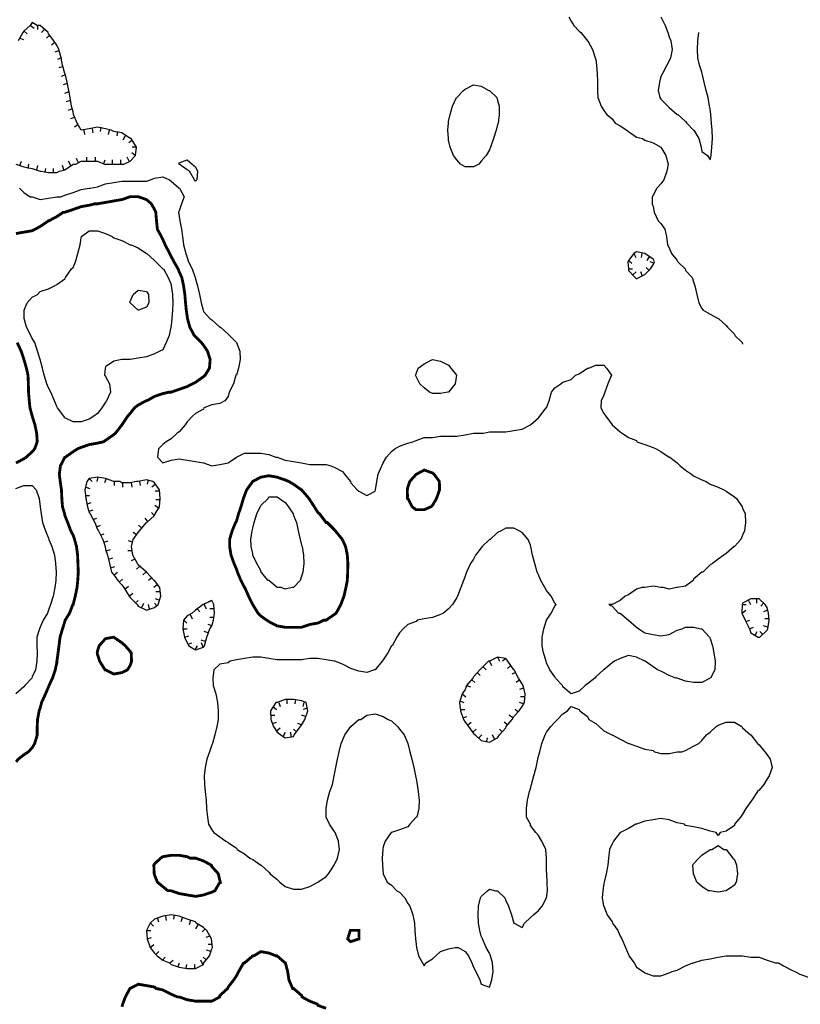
# Model space of a CAD drawing. Extents: x 628896 to 629881, y 4519193 to 4520125.
# Tile 9 of 13: x 629273 to 629549, y 4519455 to 4519803. Entities that reach past the tile are written whole.
import ezdxf

# ---------------------------------------------------------------- set-up
doc = ezdxf.new("R2010")
doc.units = 0

msp = doc.modelspace()

# ---------------------------------------------------------------- linework, layer by layer
at = {"layer": 'GSLAYER', "linetype": 'CONTINUOUS', "flags": 128}
for points in [[(629287.1875, 4519749.5), (629289.125, 4519750), (629292.0625, 4519752), (629293.0625, 4519752), (629294.875, 4519753), (629297.75, 4519753), (629300.625, 4519753), (629303.1875, 4519752), (629303.5, 4519752), (629306.375, 4519752), (629309.3125, 4519752), (629310, 4519752), (629312.1875, 4519753), (629314.125, 4519755), (629314.4375, 4519758), (629312.5625, 4519761), (629312.1875, 4519761), (629309.3125, 4519763), (629306.375, 4519763.5), (629305.4375, 4519764), (629303.5, 4519764.5), (629300.625, 4519765), (629297.75, 4519764.5), (629294.875, 4519764), (629293.4375, 4519766.5), (629292.1875, 4519769.5), (629292.0625, 4519770.5), (629291.4375, 4519772.5), (629291, 4519775.5), (629290.5, 4519778), (629289.9375, 4519781), (629289.25, 4519784), (629289.125, 4519784), (629288.3125, 4519787), (629287.875, 4519789.5), (629287, 4519792.5), (629286.3125, 4519794), (629285.25, 4519795.5), (629283.375, 4519798), (629283.25, 4519798.5), (629280.4375, 4519801), (629279.375, 4519801), (629277.625, 4519802), (629276.9375, 4519801), (629274.6875, 4519799), (629274.3125, 4519798.5), (629272.625, 4519795.5)], [(629467.0625, 4519804), (629467.9375, 4519802.5), (629468.8125, 4519801), (629470.75, 4519799), (629471.3125, 4519798.5), (629473.6875, 4519795.5), (629473.75, 4519795.5), (629475.4375, 4519792.5), (629476.4375, 4519789.5), (629476.625, 4519789), (629476.875, 4519787), (629477.125, 4519784), (629477.1875, 4519781), (629477.1875, 4519778), (629477.375, 4519775.5), (629478.5625, 4519772.5), (629479.4375, 4519771), (629480.5, 4519769.5), (629482.375, 4519768), (629483.5, 4519766.5), (629485.1875, 4519765.5), (629487.625, 4519764), (629488.125, 4519763.5), (629490.9375, 4519761.5), (629493.125, 4519761), (629493.875, 4519760.5), (629496.8125, 4519759.5), (629499.5625, 4519758), (629499.625, 4519758), (629501.375, 4519755), (629502.1875, 4519752), (629501.75, 4519749.5), (629500.625, 4519746.5), (629499.625, 4519745), (629498.1875, 4519743.5), (629496.8125, 4519741), (629496.5, 4519740.5), (629496.5, 4519738), (629496.8125, 4519737), (629497.1875, 4519735), (629498.6875, 4519732), (629499.625, 4519731), (629500.9375, 4519729), (629501.625, 4519726.5), (629501.875, 4519723.5), (629502.5, 4519722.5), (629503.375, 4519720.5), (629505.375, 4519718), (629505.5625, 4519717.5), (629508.125, 4519715), (629508.25, 4519714.5), (629510.6875, 4519712), (629511.125, 4519710.5), (629511.625, 4519709), (629512.25, 4519706), (629512.9375, 4519703), (629514.0625, 4519701), (629514.5625, 4519700.5), (629516.9375, 4519699), (629519.8125, 4519697.5), (629519.9375, 4519697.5), (629522.6875, 4519695), (629523.0625, 4519694.5), (629525.625, 4519692), (629525.6875, 4519691.5), (629528.25, 4519689), (629528.4375, 4519688.5)], [(629499.625, 4519804), (629501.125, 4519801), (629502.0625, 4519798.5), (629502.5, 4519797), (629503.0625, 4519795.5), (629503.5625, 4519792.5), (629502.9375, 4519789.5), (629502.5, 4519788.5), (629501.6875, 4519787), (629500.125, 4519784), (629499.625, 4519783), (629499.0625, 4519781), (629498.6875, 4519778), (629499.25, 4519775.5), (629499.625, 4519775), (629502, 4519772.5), (629502.5, 4519772), (629505.375, 4519769.5), (629505.5625, 4519769.5), (629508.25, 4519767), (629508.75, 4519766.5), (629511.125, 4519764), (629511.25, 4519764), (629513, 4519761), (629513.8125, 4519758), (629514.0625, 4519756.5), (629516, 4519755), (629516.9375, 4519753.5), (629517.3125, 4519755)], [(629274.8125, 4519799), (629275.875, 4519798)], [(629277.0625, 4519801), (629278.3125, 4519800)], [(629279.4375, 4519801), (629279.4375, 4519799.5)], [(629281.9375, 4519799.5), (629280.9375, 4519798.5)], [(629517.3125, 4519755), (629517.625, 4519758), (629517.8125, 4519761), (629517.6875, 4519764), (629517.5, 4519766.5), (629517.1875, 4519769.5), (629516.9375, 4519771.5), (629516.8125, 4519772.5), (629516.3125, 4519775.5), (629515.625, 4519778), (629514.875, 4519781), (629514.1875, 4519784), (629514.0625, 4519784.5), (629513.1875, 4519787), (629512.6875, 4519789.5), (629512.5, 4519792.5), (629512.6875, 4519795.5), (629512.9375, 4519798.5)], [(629273.25, 4519796.5), (629274.5625, 4519796)], [(629283.875, 4519797.5), (629282.625, 4519796.5)], [(629285.625, 4519795), (629284.375, 4519794)], [(629287.0625, 4519792), (629285.625, 4519791.5)], [(629287.9375, 4519789.5), (629286.5, 4519789)], [(629288.5625, 4519786.5), (629287, 4519786)], [(629289.3125, 4519783.5), (629287.875, 4519783)], [(629290, 4519780.5), (629288.5625, 4519780)], [(629290.5625, 4519777.5), (629289.0625, 4519777)], [(629428.8125, 4519752), (629427.5, 4519753.5), (629426.375, 4519755), (629425.1875, 4519758), (629424.625, 4519760.5), (629424.5625, 4519761), (629424.375, 4519764), (629424.5625, 4519766.5), (629424.625, 4519767), (629425.1875, 4519769.5), (629426.0625, 4519772.5), (629427.4375, 4519775.5), (629427.5, 4519775.5), (629429.9375, 4519778), (629430.4375, 4519778.5), (629433.375, 4519780), (629436.1875, 4519779.5), (629438.8125, 4519778), (629439.0625, 4519778), (629441.6875, 4519775.5), (629441.9375, 4519774.5), (629442.4375, 4519772.5), (629442.4375, 4519769.5), (629442.125, 4519766.5), (629441.9375, 4519766), (629441.4375, 4519764), (629440.5, 4519761), (629439.4375, 4519758), (629439.0625, 4519757), (629437.875, 4519755), (629436.1875, 4519753), (629435.3125, 4519752), (629433.375, 4519751), (629430.4375, 4519751), (629428.8125, 4519752)], [(629291.1875, 4519774.5), (629289.625, 4519774)], [(629291.75, 4519771.5), (629290.3125, 4519771)], [(629292.5625, 4519768.5), (629291.1875, 4519768)], [(629293.8125, 4519766), (629292.5625, 4519765)], [(629295.875, 4519764), (629296.0625, 4519762.5)], [(629298.8125, 4519764.5), (629299.0625, 4519763)], [(629301.8125, 4519765), (629301.625, 4519763.5)], [(629304.8125, 4519764), (629304.4375, 4519762.5)], [(629307.6875, 4519763.5), (629307.5, 4519762)], [(629310.4375, 4519762), (629309.5625, 4519760.5)], [(629312.875, 4519760.5), (629311.6875, 4519759.5)], [(629313.9375, 4519755), (629312.8125, 4519756)], [(629314.4375, 4519758), (629312.9375, 4519758)], [(629273.25, 4519751.5), (629273.8125, 4519753)], [(629291.25, 4519751.5), (629290.375, 4519753)], [(629294, 4519752.5), (629293.25, 4519754)], [(629296.9375, 4519753), (629296.9375, 4519754.5)], [(629299.9375, 4519753), (629299.9375, 4519754.5)], [(629302.8125, 4519752), (629303.375, 4519753.5)], [(629305.9375, 4519752), (629305.9375, 4519753.5)], [(629308.9375, 4519752), (629308.9375, 4519753.5)], [(629311.875, 4519753), (629311.1875, 4519754.5)], [(629334.875, 4519746.5), (629333.125, 4519749.5), (629332.375, 4519750), (629329.5, 4519752), (629329.4375, 4519752), (629329.5, 4519752.5), (629332.375, 4519753.5), (629334.125, 4519752), (629335.3125, 4519751), (629336, 4519749.5), (629335.75, 4519746.5), (629335.3125, 4519746), (629334.875, 4519746.5)], [(629271.875, 4519752), (629274.6875, 4519751), (629277.625, 4519750.5), (629280.4375, 4519749.5), (629280.8125, 4519749.5), (629283.375, 4519749), (629286.3125, 4519749), (629287.1875, 4519749.5)], [(629276.1875, 4519750.5), (629276.4375, 4519752)], [(629279.1875, 4519750), (629279.625, 4519751.5)], [(629282.125, 4519749), (629282.375, 4519750.5)], [(629285.125, 4519749), (629285.125, 4519750.5)], [(629288.75, 4519750), (629288.3125, 4519751.5)], [(629273.125, 4519743.5), (629274.6875, 4519742), (629276.9375, 4519740.5), (629277.625, 4519740.5), (629280.4375, 4519739.5), (629283.375, 4519740), (629286.3125, 4519740.5), (629287.6875, 4519740.5), (629289.125, 4519741), (629292.0625, 4519742), (629294.875, 4519743), (629297.75, 4519743.5), (629298.125, 4519743.5), (629300.625, 4519744), (629303.5, 4519745), (629306.375, 4519745.5), (629309.3125, 4519746), (629312.1875, 4519746), (629315.0625, 4519746), (629317.9375, 4519746), (629319.375, 4519746.5), (629320.8125, 4519747), (629323.6875, 4519747.5), (629326.125, 4519746.5), (629326.625, 4519746), (629329.5, 4519743.5), (629329.625, 4519743.5), (629331.3125, 4519740.5), (629330.3125, 4519738), (629329.5, 4519735.5), (629329.3125, 4519735), (629329.5, 4519733.5), (629329.75, 4519732), (629330.375, 4519729), (629330.625, 4519726.5), (629331.0625, 4519723.5), (629331.8125, 4519720.5), (629332.375, 4519719), (629332.75, 4519717.5), (629334.125, 4519715), (629335.125, 4519712), (629335.3125, 4519711.5), (629336, 4519709), (629336.6875, 4519706), (629337.25, 4519703), (629338, 4519700.5), (629338.125, 4519700), (629340.375, 4519697.5), (629341.0625, 4519697), (629343.875, 4519694.5), (629344.0625, 4519694.5), (629346.8125, 4519692), (629347.3125, 4519691.5), (629349.75, 4519689), (629349.75, 4519689), (629350.875, 4519686), (629351, 4519683), (629350.5, 4519680), (629349.75, 4519677.5), (629349.5625, 4519677.5), (629348.625, 4519674.5), (629347.1875, 4519671.5), (629346.8125, 4519670), (629345.625, 4519668.5), (629343.875, 4519667.5), (629341.0625, 4519667), (629338.25, 4519666), (629338.125, 4519665.5), (629335.3125, 4519664), (629334.1875, 4519663), (629332.375, 4519661), (629331.5625, 4519660), (629329.5, 4519657.5), (629328.75, 4519657), (629326.625, 4519655), (629324.875, 4519654), (629323.6875, 4519653), (629322.1875, 4519651.5), (629321.8125, 4519648.5), (629323.6875, 4519646.5), (629326.625, 4519647.5), (629329.5, 4519648), (629332.375, 4519647.5), (629335.3125, 4519647), (629338.125, 4519646.5), (629341.0625, 4519645.5), (629343.875, 4519646), (629346.8125, 4519646.5), (629349.75, 4519648.5), (629349.75, 4519648.5), (629352.5625, 4519650), (629355.5, 4519650), (629358.3125, 4519650), (629361.1875, 4519649.5), (629363.6875, 4519648.5), (629364.0625, 4519648.5), (629366.9375, 4519647.5), (629369.875, 4519647), (629372.75, 4519646.5), (629375.625, 4519646), (629378.5, 4519646), (629381.375, 4519646), (629383, 4519645.5), (629384.25, 4519645), (629387.125, 4519643.5), (629387.875, 4519642.5), (629389.9375, 4519640), (629390.0625, 4519639.5), (629392.375, 4519637), (629392.9375, 4519636.5), (629395.8125, 4519635), (629398.75, 4519636.5), (629398.8125, 4519637), (629399.25, 4519640), (629399.8125, 4519642.5), (629401.0625, 4519645.5), (629401.5625, 4519646.5), (629402.75, 4519648.5), (629404.5, 4519650.5), (629405.625, 4519651.5), (629407.3125, 4519652.5), (629410.25, 4519653.5), (629412, 4519654), (629413.1875, 4519654.5), (629416, 4519655.5), (629418.9375, 4519655.5), (629421.75, 4519656), (629424.625, 4519656), (629427.5, 4519656), (629430.4375, 4519656.5), (629433.375, 4519657), (629436.1875, 4519657), (629437, 4519657), (629439.0625, 4519657.5), (629441.9375, 4519657.5), (629444.8125, 4519657.5), (629447.6875, 4519658), (629450.625, 4519658.5), (629453.5, 4519660), (629453.5625, 4519660), (629456.375, 4519662.5), (629456.8125, 4519663), (629459.125, 4519666), (629459.25, 4519666), (629460.1875, 4519668.5), (629461, 4519671.5), (629462.1875, 4519673), (629464.3125, 4519674.5), (629465, 4519675), (629467.9375, 4519676), (629469.5, 4519677.5), (629470.75, 4519678), (629473.6875, 4519680), (629474.1875, 4519680), (629476.625, 4519681), (629479.4375, 4519681), (629480.4375, 4519680), (629482.1875, 4519677.5), (629480.875, 4519674.5), (629479.75, 4519671.5), (629479.4375, 4519670.5), (629478.5625, 4519668.5), (629478.4375, 4519666), (629479.4375, 4519664), (629480.125, 4519663), (629482.375, 4519660), (629485.1875, 4519657.5), (629485.875, 4519657), (629488.125, 4519655.5), (629490.9375, 4519654.5), (629491.0625, 4519654), (629493.875, 4519653), (629496.8125, 4519652), (629497.875, 4519651.5), (629499.625, 4519650.5), (629502.5, 4519648.5), (629502.75, 4519648.5), (629505.375, 4519646.5), (629506.375, 4519645.5), (629508.25, 4519644), (629510.375, 4519642.5), (629511.125, 4519642), (629514.0625, 4519640.5), (629515.5625, 4519640), (629516.9375, 4519639), (629519.8125, 4519638), (629521.8125, 4519637), (629522.6875, 4519636.5), (629525.625, 4519634.5), (629526.25, 4519634), (629528.25, 4519631), (629528.4375, 4519630.5), (629529.3125, 4519628.5), (629529.4375, 4519625.5), (629529.125, 4519622.5), (629528.4375, 4519621), (629527.875, 4519619.5), (629525.625, 4519617), (629525.4375, 4519617), (629522.6875, 4519614.5), (629521.875, 4519614), (629519.8125, 4519612.5), (629517.875, 4519611), (629516.9375, 4519610.5), (629514.4375, 4519608), (629514.0625, 4519608), (629511.125, 4519605.5), (629510.9375, 4519605), (629508.25, 4519603), (629505.375, 4519602.5), (629505.1875, 4519602.5), (629502.5, 4519602), (629500.4375, 4519602.5), (629499.625, 4519602.5), (629496.8125, 4519603), (629493.875, 4519602.5), (629492.875, 4519602.5), (629490.9375, 4519602), (629488.125, 4519600), (629486.9375, 4519599.5), (629485.1875, 4519598), (629482.375, 4519596.5), (629481.1875, 4519596.5), (629482.375, 4519596), (629484.625, 4519593.5), (629485.1875, 4519593.5), (629488.125, 4519591), (629488.1875, 4519591), (629490.9375, 4519588.5), (629491.75, 4519588), (629493.875, 4519586.5), (629496.8125, 4519586), (629499.625, 4519585.5), (629502.5, 4519586), (629505.375, 4519587.5), (629507.0625, 4519588), (629508.25, 4519588.5), (629511.125, 4519588.5), (629513.8125, 4519588), (629514.0625, 4519588), (629516.75, 4519585), (629516.9375, 4519584.5), (629517.8125, 4519582), (629518.3125, 4519579.5), (629518.75, 4519576.5), (629518.6875, 4519573.5), (629517.125, 4519570.5), (629516.9375, 4519570.5), (629514.0625, 4519569), (629511.125, 4519569), (629508.25, 4519569.5), (629505.375, 4519570.5), (629504.8125, 4519570.5), (629502.5, 4519571.5), (629499.625, 4519573), (629498.375, 4519573.5), (629496.8125, 4519574.5), (629494, 4519576.5), (629493.875, 4519576.5), (629490.9375, 4519578), (629488.125, 4519578.5), (629485.1875, 4519577.5), (629483.25, 4519576.5), (629482.375, 4519576), (629479.4375, 4519573.5), (629479.3125, 4519573.5), (629476.625, 4519571), (629476.25, 4519570.5), (629473.6875, 4519568.5), (629472.8125, 4519568), (629470.75, 4519566), (629467.9375, 4519565), (629465, 4519567.5), (629464.8125, 4519568), (629462.4375, 4519570.5), (629462.1875, 4519571), (629460.4375, 4519573.5), (629459.25, 4519576), (629459.0625, 4519576.5), (629458.1875, 4519579.5), (629457.6875, 4519582), (629457.6875, 4519585), (629458.25, 4519588), (629459.25, 4519591), (629459.25, 4519591), (629460.8125, 4519593.5), (629462.1875, 4519596), (629462.5625, 4519596.5), (629462.1875, 4519597), (629460.8125, 4519599.5), (629459.25, 4519601.5), (629458.625, 4519602.5), (629457.1875, 4519605), (629456.375, 4519607), (629455.9375, 4519608), (629455.0625, 4519611), (629454.25, 4519614), (629453.6875, 4519617), (629453.5, 4519617.5), (629452.6875, 4519619.5), (629450.625, 4519622), (629449.5, 4519622.5), (629447.6875, 4519623.5), (629444.8125, 4519623.5), (629443.25, 4519622.5), (629441.9375, 4519622), (629439.3125, 4519619.5), (629439.0625, 4519619.5), (629436.5, 4519617), (629436.1875, 4519616.5), (629434.125, 4519614), (629433.375, 4519612.5), (629432.3125, 4519611), (629430.9375, 4519608), (629430.4375, 4519606.5), (629429.9375, 4519605), (629429, 4519602.5), (629427.8125, 4519599.5), (629427.5, 4519599), (629426.0625, 4519596.5), (629424.625, 4519595), (629422.8125, 4519593.5), (629421.75, 4519593), (629418.9375, 4519592), (629416, 4519591.5), (629413.5625, 4519591), (629413.1875, 4519590.5), (629410.25, 4519589.5), (629408.5625, 4519588), (629407.3125, 4519586.5), (629406.375, 4519585), (629404.6875, 4519582), (629404.5, 4519582), (629403.125, 4519579.5), (629401.5625, 4519577), (629401.1875, 4519576.5), (629398.75, 4519573.5), (629398.4375, 4519573.5), (629395.8125, 4519572.5), (629392.9375, 4519573), (629391.5, 4519573.5), (629390.0625, 4519574), (629387.125, 4519575.5), (629384.5, 4519576.5), (629384.25, 4519576.5), (629381.375, 4519577), (629378.5, 4519577.5), (629375.625, 4519577.5), (629372.75, 4519577), (629369.875, 4519577), (629366.9375, 4519577), (629364.0625, 4519577), (629361.1875, 4519577.5), (629358.3125, 4519578), (629355.5, 4519578), (629352.5625, 4519577.5), (629349.75, 4519577), (629347.5, 4519576.5), (629346.8125, 4519576), (629343.875, 4519575.5), (629341.75, 4519573.5), (629341.375, 4519570.5), (629341.5625, 4519568), (629342.4375, 4519565), (629343, 4519562), (629343.3125, 4519559), (629343.3125, 4519556), (629342.8125, 4519553.5), (629342.0625, 4519550.5), (629341.25, 4519547.5), (629341.0625, 4519547), (629340.1875, 4519544.5), (629339.3125, 4519542), (629338.625, 4519539), (629338.3125, 4519536), (629338.4375, 4519533), (629338.6875, 4519530.5), (629339.0625, 4519527.5), (629339.1875, 4519524.5), (629339.5, 4519521.5), (629339.8125, 4519519), (629341.0625, 4519517), (629341.75, 4519516), (629343.875, 4519514.5), (629345.9375, 4519513), (629346.8125, 4519512.5), (629349.75, 4519510.5), (629349.9375, 4519510), (629352.5625, 4519508.5), (629354.4375, 4519507), (629355.5, 4519506.5), (629358.3125, 4519504.5), (629358.4375, 4519504.5), (629361.1875, 4519502), (629361.625, 4519501.5), (629364.0625, 4519499.5), (629365.0625, 4519498.5), (629366.9375, 4519497), (629369.875, 4519496), (629372.75, 4519496), (629375.625, 4519497), (629378.4375, 4519498.5), (629378.5, 4519498.5), (629381.375, 4519500.5), (629382.25, 4519501.5), (629384.1875, 4519504.5), (629384.25, 4519504.5), (629385.375, 4519507), (629386.0625, 4519510), (629385.8125, 4519513), (629384.5625, 4519516), (629384.25, 4519516.5), (629382.5625, 4519519), (629381.4375, 4519521.5), (629381.375, 4519524.5), (629381.875, 4519527.5), (629382.6875, 4519530.5), (629383.625, 4519533), (629384.25, 4519536), (629384.875, 4519539), (629385.375, 4519542), (629385.9375, 4519544.5), (629386.75, 4519547.5), (629387.125, 4519548.5), (629388, 4519550.5), (629390.0625, 4519553.5), (629390.0625, 4519553.5), (629392.9375, 4519556), (629393.625, 4519556), (629395.8125, 4519557.5), (629398.75, 4519558), (629401.5625, 4519557), (629403.25, 4519556), (629404.5, 4519555.5), (629406.5625, 4519553.5), (629407.3125, 4519552.5), (629408.9375, 4519550.5), (629410.25, 4519547.5), (629410.25, 4519547.5), (629410.9375, 4519544.5), (629411.625, 4519542), (629412.3125, 4519539), (629413, 4519536), (629413.1875, 4519535), (629413.5, 4519533), (629413.9375, 4519530.5), (629414.25, 4519527.5), (629414.125, 4519524.5), (629413.375, 4519521.5), (629413.1875, 4519521.5), (629410.9375, 4519519), (629410.25, 4519518), (629407.3125, 4519517), (629404.5, 4519516), (629404.3125, 4519516), (629402.25, 4519513), (629401.5625, 4519511), (629401.375, 4519510), (629401.1875, 4519507), (629401.25, 4519504.5), (629401.5625, 4519501.5), (629403, 4519498.5), (629404.5, 4519497.5), (629406.375, 4519495.5), (629407.3125, 4519495), (629409.1875, 4519493), (629410.25, 4519491), (629411, 4519490), (629412.0625, 4519487), (629412.5625, 4519484), (629412.75, 4519481.5), (629413, 4519478.5), (629413.1875, 4519476.5), (629413.25, 4519475.5), (629414.0625, 4519472.5), (629415.4375, 4519470), (629416, 4519469), (629416.5625, 4519470), (629418.9375, 4519471.5), (629420.125, 4519472.5), (629421.75, 4519474), (629424.625, 4519475), (629426.9375, 4519475.5), (629427.5, 4519475.5), (629428, 4519475.5), (629430.4375, 4519474), (629431.625, 4519472.5), (629432.875, 4519470), (629433.375, 4519468.5), (629434.25, 4519467), (629435.625, 4519464), (629436.1875, 4519462.5), (629439.0625, 4519461.5), (629439.875, 4519464)], [(629288.8125, 4519663), (629286.5625, 4519666), (629286.3125, 4519666.5), (629285.4375, 4519668.5), (629284.1875, 4519671.5), (629283.375, 4519673), (629282.75, 4519674.5), (629281.875, 4519677.5), (629281.25, 4519680), (629280.4375, 4519683), (629280.375, 4519683), (629279.4375, 4519686), (629278.5, 4519689), (629277.625, 4519690.5), (629277.125, 4519691.5), (629275.625, 4519694.5), (629274.75, 4519697.5), (629274.75, 4519700.5), (629275.875, 4519703), (629277.625, 4519705), (629279.4375, 4519706), (629280.4375, 4519707), (629283.375, 4519708), (629285.4375, 4519709), (629286.3125, 4519709.5), (629289.125, 4519711.5), (629289.3125, 4519712), (629291.4375, 4519715), (629292.0625, 4519715.5), (629292.9375, 4519717.5), (629293.75, 4519720.5), (629294.5625, 4519723.5), (629294.875, 4519726), (629295, 4519726.5), (629297.75, 4519728.5), (629300.625, 4519728.5), (629303.5, 4519727.5), (629305.8125, 4519726.5), (629306.375, 4519726), (629309.3125, 4519725), (629312.1875, 4519723.5), (629312.5625, 4519723.5), (629315.0625, 4519722.5), (629317.9375, 4519720.5), (629318.125, 4519720.5), (629320.8125, 4519718), (629321.3125, 4519717.5), (629323.6875, 4519715), (629323.9375, 4519715), (629325.5625, 4519712), (629326.625, 4519709.5), (629326.6875, 4519709), (629327.1875, 4519706), (629327.3125, 4519703), (629327.125, 4519700.5), (629326.875, 4519697.5), (629326.625, 4519695), (629326.5, 4519694.5), (629325.9375, 4519691.5), (629324.9375, 4519689), (629323.6875, 4519686.5), (629322.625, 4519686), (629320.8125, 4519685), (629317.9375, 4519684), (629315.0625, 4519683.5), (629312.1875, 4519683), (629310.3125, 4519683), (629309.3125, 4519683), (629306.375, 4519682.5), (629303.5, 4519680.5), (629303.3125, 4519680), (629303.1875, 4519677.5), (629303.5, 4519677), (629304.9375, 4519674.5), (629305.25, 4519671.5), (629303.875, 4519668.5), (629303.5, 4519668), (629302.1875, 4519666), (629300.625, 4519664), (629299.375, 4519663), (629297.75, 4519662), (629294.875, 4519661), (629292.0625, 4519661), (629289.125, 4519662.5), (629288.8125, 4519663)], [(629491.75, 4519712), (629493.875, 4519713), (629495.9375, 4519715), (629496.8125, 4519716.5), (629497.3125, 4519717.5), (629496.8125, 4519718.5), (629493.875, 4519720.5), (629490.9375, 4519721), (629490, 4519720.5), (629488.125, 4519718), (629487.9375, 4519717.5), (629488.125, 4519715), (629488.125, 4519714.5), (629490.5625, 4519712), (629490.9375, 4519711.5), (629491.75, 4519712)], [(629488.125, 4519718), (629489.375, 4519717)], [(629490, 4519720.5), (629490.6875, 4519719)], [(629492.875, 4519720.5), (629492.625, 4519719)], [(629495.5625, 4519719.5), (629494.6875, 4519718)], [(629488.125, 4519715), (629489.5625, 4519715)], [(629495.4375, 4519714.5), (629494.375, 4519715.5)], [(629497.125, 4519717), (629495.8125, 4519717.5)], [(629489.8125, 4519713), (629490.875, 4519714)], [(629493.125, 4519712.5), (629492.5, 4519714)], [(629315, 4519700.5), (629312.1875, 4519703), (629312.125, 4519703), (629312.1875, 4519703.5), (629313.25, 4519706), (629315.0625, 4519707.5), (629317.9375, 4519707), (629318.6875, 4519706), (629318.8125, 4519703), (629317.9375, 4519701.5), (629315.125, 4519700.5), (629315.0625, 4519700.5), (629315, 4519700.5)], [(629417.875, 4519671.5), (629416, 4519673), (629414.4375, 4519674.5), (629413.1875, 4519677), (629413, 4519677.5), (629413.1875, 4519678), (629413.875, 4519680), (629416, 4519681.5), (629418.9375, 4519683), (629421.75, 4519682.5), (629424.625, 4519681), (629425.4375, 4519680), (629427.4375, 4519677.5), (629426.9375, 4519674.5), (629424.625, 4519671.5), (629424.375, 4519671.5), (629421.75, 4519671), (629418.9375, 4519671), (629417.875, 4519671.5)], [(629322.125, 4519596.5), (629323, 4519599.5), (629322.625, 4519602.5), (629320.8125, 4519605), (629320.6875, 4519605), (629317.9375, 4519608), (629317.9375, 4519608), (629315.0625, 4519610.5), (629314.8125, 4519611), (629313.125, 4519614), (629312.6875, 4519617), (629313.25, 4519619.5), (629315.0625, 4519622), (629315.5, 4519622.5), (629317.9375, 4519625.5), (629318.125, 4519625.5), (629320.8125, 4519628), (629321.0625, 4519628.5), (629322.5, 4519631), (629322.8125, 4519634), (629322.5, 4519637), (629320.8125, 4519639.5), (629320.1875, 4519640), (629317.9375, 4519640.5), (629315.0625, 4519640), (629314.375, 4519640), (629312.1875, 4519639.5), (629309.3125, 4519639.5), (629308.5625, 4519640), (629306.375, 4519640), (629303.5, 4519641), (629300.625, 4519641.5), (629297.75, 4519641), (629296.875, 4519640), (629296.1875, 4519637), (629296.5625, 4519634), (629297.125, 4519631), (629297.75, 4519629), (629298.125, 4519628.5), (629299.6875, 4519625.5), (629300.625, 4519623), (629301, 4519622.5), (629302.5, 4519619.5), (629303.375, 4519617), (629303.5, 4519616), (629304.25, 4519614), (629304.875, 4519611), (629305.625, 4519608), (629306.375, 4519607), (629307.875, 4519605), (629309.3125, 4519603.5), (629309.9375, 4519602.5), (629311.875, 4519599.5), (629312.1875, 4519599), (629314.625, 4519596.5), (629315.0625, 4519596), (629317.9375, 4519594.5), (629320.8125, 4519595.5), (629322.125, 4519596.5)], [(629300.75, 4519641.5), (629300.4375, 4519640)], [(629271.875, 4519637.5), (629274.6875, 4519638.5), (629277.625, 4519638.5), (629279, 4519637), (629280.0625, 4519634), (629280.4375, 4519631), (629280.75, 4519628.5), (629281.1875, 4519625.5), (629282.3125, 4519622.5), (629283.375, 4519620), (629283.5, 4519619.5), (629284.5625, 4519617), (629285.4375, 4519614), (629285.875, 4519611), (629286.125, 4519608), (629286, 4519605), (629285.625, 4519602.5), (629285, 4519599.5), (629284.125, 4519596.5), (629283.375, 4519594.5), (629283, 4519593.5), (629281.5, 4519591), (629280.4375, 4519588.5), (629280.1875, 4519588), (629279.25, 4519585), (629279.1875, 4519582), (629279.375, 4519579.5), (629279.25, 4519576.5), (629278.8125, 4519573.5), (629277.625, 4519571), (629277.5, 4519570.5), (629275, 4519568), (629274.6875, 4519567.5), (629271.875, 4519565)], [(629296.5625, 4519638), (629298, 4519637.5)], [(629297.6875, 4519641), (629298.8125, 4519640)], [(629303.6875, 4519641), (629303.1875, 4519639.5)], [(629306.5625, 4519640), (629306.5625, 4519638.5)], [(629309.4375, 4519639.5), (629309.4375, 4519638)], [(629312.5625, 4519639.5), (629312.8125, 4519638)], [(629315.5, 4519640), (629315.75, 4519638.5)], [(629318.5, 4519640.5), (629318.1875, 4519639)], [(629321.125, 4519639), (629319.875, 4519638)], [(629296.375, 4519635), (629297.875, 4519635)], [(629322.625, 4519636.5), (629321.0625, 4519636.5)], [(629365.5625, 4519602.5), (629364.0625, 4519602.5), (629361.1875, 4519605), (629360.875, 4519605), (629358.5, 4519608), (629358.3125, 4519608.5), (629356.875, 4519611), (629355.5625, 4519614), (629355.5, 4519614.5), (629354.9375, 4519617), (629354.8125, 4519619.5), (629355.3125, 4519622.5), (629355.5, 4519623.5), (629356, 4519625.5), (629356.875, 4519628.5), (629358.0625, 4519631), (629358.3125, 4519631.5), (629360.875, 4519634), (629361.1875, 4519634.5), (629364.0625, 4519634.5), (629364.9375, 4519634), (629366.9375, 4519632.5), (629368.0625, 4519631), (629369.75, 4519628.5), (629369.875, 4519628), (629370.9375, 4519625.5), (629371.5625, 4519622.5), (629372.1875, 4519619.5), (629372.75, 4519617.5), (629372.9375, 4519617), (629373.4375, 4519614), (629373.5625, 4519611), (629373.1875, 4519608), (629372.75, 4519606.5), (629372.1875, 4519605), (629369.875, 4519602.5), (629369.375, 4519602.5), (629366.9375, 4519602), (629365.5625, 4519602.5)], [(629296.875, 4519632), (629298.375, 4519632.5)], [(629322.1875, 4519630.5), (629320.875, 4519631.5)], [(629322.8125, 4519633.5), (629321.25, 4519633.5)], [(629297.6875, 4519629.5), (629299.1875, 4519630)], [(629320.625, 4519628), (629319.6875, 4519629)], [(629299.0625, 4519626.5), (629300.4375, 4519627)], [(629300.375, 4519624), (629301.75, 4519624.5)], [(629316.375, 4519623.5), (629315.1875, 4519624.5)], [(629318.375, 4519626), (629317.4375, 4519627)], [(629301.6875, 4519621), (629303.0625, 4519621.5)], [(629314.5, 4519621), (629313.25, 4519622)], [(629303, 4519618.5), (629304.375, 4519619)], [(629313.0625, 4519618.5), (629311.5625, 4519619)], [(629303.75, 4519615.5), (629305.25, 4519616)], [(629312.875, 4519615.5), (629311.375, 4519615.5)], [(629304.5625, 4519612.5), (629306.125, 4519613)], [(629305.25, 4519609.5), (629306.8125, 4519610)], [(629313.8125, 4519612.5), (629312.5625, 4519612)], [(629315.5, 4519610), (629314.4375, 4519609)], [(629306.5, 4519607), (629307.75, 4519608)], [(629317.6875, 4519608), (629316.6875, 4519607)], [(629308.375, 4519604.5), (629309.4375, 4519605.5)], [(629310.3125, 4519602), (629311.5625, 4519603)], [(629319.875, 4519606), (629318.6875, 4519605)], [(629321.75, 4519603.5), (629320.5625, 4519602.5)], [(629311.875, 4519599.5), (629313.125, 4519600.5)], [(629322.8125, 4519601), (629321.3125, 4519601)], [(629313.9375, 4519597), (629315.0625, 4519598)], [(629316.375, 4519595.5), (629317.0625, 4519597)], [(629319.0625, 4519595), (629318.625, 4519596.5)], [(629321.75, 4519596), (629320.8125, 4519597)], [(629322.625, 4519598), (629321.125, 4519598.5)], [(629338.4375, 4519582), (629339.3125, 4519585), (629340.375, 4519588), (629341.0625, 4519589), (629341.625, 4519591), (629342, 4519593.5), (629341.75, 4519596.5), (629341.0625, 4519598), (629338.125, 4519596.5), (629337.9375, 4519596.5), (629335.3125, 4519594.5), (629334.125, 4519593.5), (629332.375, 4519592.5), (629331, 4519591), (629330.8125, 4519588), (629331.375, 4519585), (629332.375, 4519583), (629332.9375, 4519582), (629335.3125, 4519580.5), (629338.125, 4519581.5), (629338.4375, 4519582)], [(629338.3125, 4519596.5), (629339, 4519595)], [(629341.0625, 4519598), (629339.6875, 4519597.5)], [(629534.5625, 4519585), (629537.125, 4519587.5), (629537.3125, 4519588), (629537.8125, 4519591), (629537.625, 4519593.5), (629537.125, 4519595.5), (629536.4375, 4519596.5), (629534.25, 4519598.5), (629531.375, 4519598.5), (629528.4375, 4519597), (629528.25, 4519596.5), (629528.125, 4519593.5), (629528.4375, 4519593), (629529.375, 4519591), (629530.875, 4519588), (629531.375, 4519586.5), (629534, 4519585), (629534.25, 4519585), (629534.5625, 4519585)], [(629528.25, 4519596.5), (629529.6875, 4519596.5)], [(629530.5, 4519598), (629531.1875, 4519596.5)], [(629533.375, 4519598.5), (629533.375, 4519597)], [(629535.875, 4519597), (629534.875, 4519596)], [(629333.375, 4519593), (629334.125, 4519591.5)], [(629335.8125, 4519595), (629336.75, 4519594)], [(629341.8125, 4519595), (629340.375, 4519595)], [(629528.25, 4519593.5), (629529.625, 4519594.5)], [(629537.375, 4519594.5), (629535.875, 4519594)], [(629331.125, 4519591), (629332.25, 4519590)], [(629341.0625, 4519589), (629339.6875, 4519589.5)], [(629341.8125, 4519592), (629340.375, 4519592)], [(629529.625, 4519590.5), (629531, 4519591)], [(629537.8125, 4519591.5), (629536.25, 4519591.5)], [(629330.8125, 4519588), (629332.375, 4519588)], [(629339.75, 4519586.5), (629338.3125, 4519587)], [(629530.875, 4519588), (629532.3125, 4519588.5)], [(629532.8125, 4519585.5), (629533.625, 4519587)], [(629535.625, 4519586), (629534.5625, 4519587)], [(629537.3125, 4519588.5), (629535.8125, 4519589)], [(629331.375, 4519585), (629332.875, 4519585.5)], [(629332.6875, 4519582.5), (629334, 4519583)], [(629338.8125, 4519583.5), (629337.3125, 4519584)], [(629337.9375, 4519581.5), (629337.4375, 4519583)], [(629335.125, 4519580.5), (629335.9375, 4519582)], [(629442.625, 4519550.5), (629444.8125, 4519553), (629445, 4519553.5), (629447.0625, 4519556), (629447.6875, 4519557), (629449.5625, 4519559), (629450.625, 4519560.5), (629451.4375, 4519562), (629451.625, 4519565), (629450.9375, 4519568), (629450.625, 4519568.5), (629449.375, 4519570.5), (629447.8125, 4519573.5), (629447.6875, 4519573.5), (629445.5625, 4519576.5), (629444.8125, 4519577.5), (629441.9375, 4519578), (629439.0625, 4519576.5), (629438.75, 4519576.5), (629436.1875, 4519574), (629435.625, 4519573.5), (629433.375, 4519571), (629433.1875, 4519570.5), (629430.9375, 4519568), (629430.4375, 4519566.5), (629429.375, 4519565), (629428.5, 4519562), (629428.8125, 4519559), (629429.875, 4519556), (629430.4375, 4519555), (629431.625, 4519553.5), (629433.375, 4519551), (629434.0625, 4519550.5), (629436.1875, 4519548.5), (629439.0625, 4519548), (629441.9375, 4519549.5), (629442.625, 4519550.5)], [(629439.125, 4519576.5), (629439.8125, 4519575)], [(629441.875, 4519578), (629442.5625, 4519576.5)], [(629444.8125, 4519577.5), (629443.625, 4519576.5)], [(629434.75, 4519572.5), (629435.8125, 4519571.5)], [(629436.875, 4519574.5), (629437.9375, 4519573.5)], [(629446.625, 4519575), (629445.375, 4519574)], [(629448.3125, 4519572.5), (629446.9375, 4519572)], [(629432.8125, 4519570), (629433.9375, 4519569)], [(629449.75, 4519570), (629448.4375, 4519569)], [(629429.4375, 4519565), (629430.75, 4519564)], [(629430.9375, 4519568), (629432.3125, 4519567.5)], [(629451.125, 4519567), (629449.6875, 4519566.5)], [(629370.0625, 4519550.5), (629372.375, 4519553.5), (629372.75, 4519554), (629373.8125, 4519556), (629374.9375, 4519559), (629374.3125, 4519562), (629372.75, 4519562.5), (629369.875, 4519563), (629366.9375, 4519563), (629364.0625, 4519562), (629363.6875, 4519562), (629361.75, 4519559), (629361.8125, 4519556), (629362.8125, 4519553.5), (629364.0625, 4519551.5), (629365.375, 4519550.5), (629366.9375, 4519549.5), (629369.875, 4519550), (629370.0625, 4519550.5)], [(629364.6875, 4519562), (629365.125, 4519560.5)], [(629367.5625, 4519563), (629367.5625, 4519561.5)], [(629370.625, 4519563), (629370.3125, 4519561.5)], [(629373.5625, 4519562), (629373.125, 4519560.5)], [(629428.5625, 4519562.5), (629430.0625, 4519562)], [(629451.0625, 4519561.5), (629449.6875, 4519562)], [(629451.625, 4519564), (629450.0625, 4519564)], [(629362.625, 4519560.5), (629363.8125, 4519559.5)], [(629374.75, 4519560), (629373.25, 4519559.5)], [(629428.8125, 4519559.5), (629430.3125, 4519559.5)], [(629439.875, 4519464), (629440.3125, 4519467), (629440.1875, 4519470), (629439.4375, 4519472.5), (629439.0625, 4519473.5), (629437.875, 4519475.5), (629436.5625, 4519478.5), (629436.1875, 4519479.5), (629435.6875, 4519481.5), (629435.25, 4519484), (629435.0625, 4519487), (629435.25, 4519490), (629435.875, 4519493), (629436.1875, 4519493.5), (629438.375, 4519495.5), (629439.0625, 4519496), (629441.1875, 4519495.5), (629441.9375, 4519495.5), (629444.5, 4519493), (629444.8125, 4519492), (629445.75, 4519490), (629446.8125, 4519487), (629447.6875, 4519484), (629447.75, 4519484), (629450.625, 4519482.5), (629451.4375, 4519484), (629453.5, 4519486), (629454.5625, 4519487), (629456.375, 4519488.5), (629457.6875, 4519490), (629459.25, 4519493), (629459.5, 4519495.5), (629459.4375, 4519498.5), (629459.3125, 4519501.5), (629459.25, 4519502.5), (629459.25, 4519504.5), (629459.25, 4519507), (629458.9375, 4519510), (629457.5, 4519513), (629456.375, 4519515), (629455.4375, 4519516), (629453.5, 4519518.5), (629453.5, 4519519), (629452.1875, 4519521.5), (629452.125, 4519524.5), (629452.4375, 4519527.5), (629453.1875, 4519530.5), (629453.5, 4519531.5), (629453.9375, 4519533), (629454.75, 4519536), (629455.5, 4519539), (629456.125, 4519542), (629456.375, 4519543), (629456.8125, 4519544.5), (629457.5625, 4519547.5), (629458.75, 4519550.5), (629459.25, 4519551.5), (629460.6875, 4519553.5), (629462.1875, 4519555), (629463.125, 4519556), (629465, 4519558), (629466.5625, 4519559), (629467.9375, 4519560.5), (629470.75, 4519559.5), (629470.9375, 4519559), (629473.6875, 4519557), (629474.1875, 4519556), (629476.625, 4519554.5), (629477.75, 4519553.5), (629479.4375, 4519552), (629482.25, 4519550.5), (629482.375, 4519550.5), (629485.1875, 4519549), (629488.125, 4519547.5), (629488.4375, 4519547.5), (629490.9375, 4519546.5), (629493.875, 4519545.5), (629496.8125, 4519545), (629497.3125, 4519544.5), (629499.625, 4519544), (629502.5, 4519544), (629505.375, 4519544.5), (629506.9375, 4519544.5), (629508.25, 4519545), (629511.125, 4519546.5), (629512.9375, 4519547.5), (629514.0625, 4519548.5), (629515.75, 4519550.5), (629516.9375, 4519551.5), (629519.125, 4519553.5), (629519.8125, 4519554), (629522.6875, 4519555), (629525.625, 4519555), (629528.125, 4519553.5), (629528.4375, 4519553), (629531.1875, 4519550.5), (629531.375, 4519550.5), (629533.6875, 4519547.5), (629534.25, 4519547), (629536.25, 4519544.5), (629537.125, 4519543.5), (629538.1875, 4519542), (629538.875, 4519539), (629537.8125, 4519536), (629537.125, 4519535), (629535.9375, 4519533), (629534.25, 4519531), (629533.6875, 4519530.5), (629531.75, 4519527.5), (629531.375, 4519527), (629529.625, 4519524.5), (629528.4375, 4519522.5), (629527.75, 4519521.5), (629525.625, 4519519), (629525.625, 4519518.5), (629522.6875, 4519516.5), (629520.5, 4519516), (629519.8125, 4519515), (629519.0625, 4519516), (629516.9375, 4519516.5), (629514.0625, 4519517.5), (629511.125, 4519518), (629508.25, 4519518.5), (629507.9375, 4519519), (629505.375, 4519519.5), (629502.5, 4519520.5), (629499.625, 4519521), (629496.8125, 4519520.5), (629493.875, 4519520), (629490.9375, 4519519), (629490.75, 4519519), (629488.125, 4519517.5), (629485.375, 4519516), (629485.1875, 4519516), (629482.875, 4519513), (629482.375, 4519512), (629481.5, 4519510), (629481.0625, 4519507), (629480.875, 4519504.5), (629480.25, 4519501.5), (629479.5625, 4519498.5), (629479.4375, 4519498), (629479.125, 4519495.5), (629478.875, 4519493), (629479.375, 4519490), (629479.4375, 4519490), (629480.625, 4519487), (629482.375, 4519484.5), (629482.5625, 4519484), (629484.4375, 4519481.5), (629485.1875, 4519479.5), (629485.75, 4519478.5), (629487.0625, 4519475.5), (629488.125, 4519473), (629488.3125, 4519472.5), (629490.1875, 4519470), (629490.9375, 4519468.5), (629493.3125, 4519467), (629493.875, 4519466.5), (629496.8125, 4519465.5), (629499.625, 4519465.5), (629502.5, 4519466.5), (629503.625, 4519467), (629505.375, 4519467.5), (629508.25, 4519469), (629510.875, 4519470), (629511.125, 4519470), (629514.0625, 4519471), (629516.9375, 4519471.5), (629519.8125, 4519472), (629522.6875, 4519472.5), (629525, 4519472.5), (629525.625, 4519472.5), (629526.5625, 4519472.5), (629528.4375, 4519472.5), (629531.375, 4519472), (629534.25, 4519472), (629537.125, 4519471), (629540.0625, 4519470), (629541.125, 4519470), (629542.875, 4519469), (629545.8125, 4519467.5), (629546.9375, 4519467), (629548.625, 4519466), (629551.5625, 4519465)], [(629449.3125, 4519558.5), (629448.1875, 4519559.5)], [(629361.75, 4519557.5), (629363.3125, 4519557.5)], [(629362.4375, 4519554.5), (629363.8125, 4519555)], [(629372.875, 4519554), (629371.4375, 4519554.5)], [(629374.125, 4519557), (629372.6875, 4519557.5)], [(629429.6875, 4519556.5), (629431.125, 4519557)], [(629431.3125, 4519554), (629432.5625, 4519555)], [(629445.5, 4519554), (629444.3125, 4519555)], [(629447.3125, 4519556.5), (629446.0625, 4519557.5)], [(629363.8125, 4519552), (629365.125, 4519553)], [(629366.25, 4519550), (629367, 4519551.5)], [(629369.0625, 4519550), (629368.875, 4519551.5)], [(629371, 4519551.5), (629369.8125, 4519552.5)], [(629433.1875, 4519551.5), (629434.375, 4519552.5)], [(629443.625, 4519551.5), (629442.5625, 4519552.5)], [(629435.3125, 4519549.5), (629436.3125, 4519550.5)], [(629438.0625, 4519548), (629438.375, 4519549.5)], [(629440.875, 4519549), (629440.1875, 4519550.5)], [(629516.3125, 4519495.5), (629514.0625, 4519497), (629512.3125, 4519498.5), (629511.125, 4519501.5), (629510.875, 4519504.5), (629511.125, 4519505), (629512.9375, 4519507), (629514.0625, 4519508), (629516.9375, 4519510), (629517.625, 4519510), (629519.8125, 4519511.5), (629521.8125, 4519510), (629522.6875, 4519510), (629525, 4519507), (629525.625, 4519506.5), (629526.3125, 4519504.5), (629526.6875, 4519501.5), (629526.1875, 4519498.5), (629525.625, 4519497.5), (629522.6875, 4519495.5), (629522.5625, 4519495.5), (629519.8125, 4519495), (629516.9375, 4519495.5), (629516.3125, 4519495.5)], [(629338.1875, 4519470), (629340.25, 4519472.5), (629341.0625, 4519475), (629341.25, 4519475.5), (629341.0625, 4519477.5), (629340.875, 4519478.5), (629339.3125, 4519481.5), (629338.125, 4519482.5), (629335.5, 4519484), (629335.3125, 4519484.5), (629332.375, 4519485.5), (629329.5, 4519486.5), (629326.625, 4519487), (629323.6875, 4519486.5), (629320.8125, 4519485.5), (629319.3125, 4519484), (629318, 4519481.5), (629318.1875, 4519478.5), (629319.25, 4519475.5), (629320.8125, 4519473.5), (629321.75, 4519472.5), (629323.6875, 4519471), (629326.125, 4519470), (629326.625, 4519469.5), (629329.5, 4519468.5), (629332.375, 4519468), (629335.3125, 4519468), (629338.125, 4519469.5), (629338.1875, 4519470)], [(629321.75, 4519486), (629322.25, 4519484.5)], [(629324.625, 4519486.5), (629324.875, 4519485)], [(629327.6875, 4519487), (629327.5, 4519485.5)], [(629330.625, 4519486), (629330.125, 4519484.5)], [(629333.5, 4519485), (629333.0625, 4519483.5)], [(629318, 4519481.5), (629319.5, 4519481.5)], [(629319.375, 4519484), (629320.4375, 4519483)], [(629336.0625, 4519483.5), (629335.3125, 4519482)], [(629338.625, 4519482), (629337.625, 4519481)], [(629318.25, 4519478.5), (629319.6875, 4519479)], [(629340.375, 4519479.5), (629338.9375, 4519479)], [(629319.3125, 4519475.5), (629320.5625, 4519476.5)], [(629340.625, 4519474), (629339.1875, 4519474.5)], [(629341.125, 4519476.5), (629339.6875, 4519476.5)], [(629321.25, 4519473), (629322.3125, 4519474)], [(629323.5625, 4519471), (629324.5625, 4519472)], [(629326.25, 4519470), (629327.375, 4519471)], [(629337.8125, 4519469.5), (629337.125, 4519471)], [(629339.1875, 4519471), (629338, 4519472)], [(629329.0625, 4519468.5), (629329.5625, 4519470)], [(629332, 4519468), (629332.25, 4519469.5)], [(629335.0625, 4519468), (629335.0625, 4519469.5)]]:
    msp.add_lwpolyline(points, dxfattribs=at)
at = {"layer": 'GSLAYER', "linetype": 'CONTINUOUS', "const_width": 1, "flags": 128}
for points in [[(629271.875, 4519727.5), (629274.6875, 4519728), (629277.625, 4519728.5), (629278.5625, 4519729), (629280.4375, 4519730), (629283.375, 4519732), (629283.5, 4519732), (629286.3125, 4519733.5), (629288.5625, 4519735), (629289.125, 4519735), (629292.0625, 4519736), (629294.875, 4519737), (629297.75, 4519737.5), (629299.6875, 4519738), (629300.625, 4519738), (629303.5, 4519738.5), (629306.375, 4519739), (629309.3125, 4519739.5), (629312.1875, 4519740.5), (629315.0625, 4519740.5), (629317.9375, 4519739.5), (629319.6875, 4519738), (629320.8125, 4519736), (629321.25, 4519735), (629321.5, 4519732), (629321.8125, 4519729), (629323.1875, 4519726.5), (629323.6875, 4519725.5), (629324.5625, 4519723.5), (629326.125, 4519720.5), (629326.625, 4519719.5), (629327.6875, 4519717.5), (629329.125, 4519715), (629329.5, 4519714), (629330.4375, 4519712), (629331.0625, 4519709), (629331.5, 4519706), (629331.75, 4519703), (629332, 4519700.5), (629332.375, 4519698), (629332.4375, 4519697.5), (629333.25, 4519694.5), (629334.8125, 4519691.5), (629335.3125, 4519691), (629337.375, 4519689), (629338.125, 4519688), (629339.5, 4519686), (629340.4375, 4519683), (629340.1875, 4519680), (629338.6875, 4519677.5), (629338.125, 4519677), (629335.3125, 4519675), (629334.3125, 4519674.5), (629332.375, 4519673.5), (629329.5, 4519672.5), (629326.625, 4519671.5), (629325.9375, 4519671.5), (629323.6875, 4519671), (629320.8125, 4519670), (629318.125, 4519668.5), (629317.9375, 4519668.5), (629315.0625, 4519667), (629313.75, 4519666), (629312.1875, 4519664), (629311.3125, 4519663), (629309.3125, 4519660), (629307, 4519657), (629306.375, 4519656.5), (629303.5, 4519654.5), (629302.8125, 4519654), (629300.625, 4519653.5), (629297.75, 4519653), (629294.875, 4519652), (629293.625, 4519651.5), (629292.0625, 4519650.5), (629289.25, 4519648.5), (629289.125, 4519648.5), (629287.5625, 4519645.5), (629287.1875, 4519642.5), (629287.5, 4519640), (629287.9375, 4519637), (629288.0625, 4519634), (629288.3125, 4519631), (629289.0625, 4519628.5), (629289.125, 4519628), (629290.125, 4519625.5), (629291.25, 4519622.5), (629292.0625, 4519621), (629292.5625, 4519619.5), (629293.25, 4519617), (629293.625, 4519614), (629293.75, 4519611), (629293.875, 4519608), (629293.6875, 4519605), (629293.4375, 4519602.5), (629292.8125, 4519599.5), (629292.0625, 4519596.5), (629291.9375, 4519596.5), (629290.8125, 4519593.5), (629289.25, 4519591), (629289.125, 4519590.5), (629288.3125, 4519588), (629287.4375, 4519585), (629287.0625, 4519582), (629286.75, 4519579.5), (629286.3125, 4519576.5), (629286.3125, 4519576), (629285.75, 4519573.5), (629284.75, 4519570.5), (629283.5625, 4519568), (629283.375, 4519567.5), (629282.3125, 4519565), (629280.9375, 4519562), (629280.4375, 4519560), (629280.0625, 4519559), (629279.5, 4519556), (629279.375, 4519553.5), (629279.375, 4519550.5), (629278.5, 4519547.5), (629277.625, 4519546), (629276.1875, 4519544.5), (629274.6875, 4519543.5), (629272.75, 4519542), (629271.875, 4519541)], [(629271.875, 4519646.5), (629274.6875, 4519648), (629275.4375, 4519648.5), (629277.625, 4519650.5), (629278.5, 4519651.5), (629279.375, 4519654), (629279.1875, 4519657), (629278.5625, 4519660), (629277.625, 4519663), (629277.625, 4519663), (629276.8125, 4519666), (629276.5625, 4519668.5), (629276.3125, 4519671.5), (629276.25, 4519674.5), (629276.125, 4519677.5), (629275.5625, 4519680), (629274.6875, 4519683), (629273.6875, 4519686), (629272.3125, 4519689)], [(629360.4375, 4519591), (629358.3125, 4519592.5), (629357.3125, 4519593.5), (629355.5, 4519596.5), (629354, 4519599.5), (629352.6875, 4519602.5), (629352.5625, 4519602.5), (629351.3125, 4519605), (629350.0625, 4519608), (629349.75, 4519609), (629348.875, 4519611), (629347.8125, 4519614), (629347.3125, 4519617), (629347.3125, 4519619.5), (629348.1875, 4519622.5), (629349.4375, 4519625.5), (629349.75, 4519626), (629350.4375, 4519628.5), (629351.3125, 4519631), (629352.1875, 4519634), (629352.5625, 4519635), (629353.3125, 4519637), (629355.5, 4519640), (629358.3125, 4519641.5), (629361.1875, 4519642), (629364.0625, 4519641.5), (629366.9375, 4519640.5), (629368.1875, 4519640), (629369.875, 4519639), (629372.6875, 4519637), (629372.75, 4519637), (629375.3125, 4519634), (629375.625, 4519633.5), (629377.25, 4519631), (629378.5, 4519629), (629379.125, 4519628.5), (629381.375, 4519625.5), (629381.75, 4519625.5), (629384.25, 4519623), (629384.6875, 4519622.5), (629387.125, 4519619.5), (629387.125, 4519619.5), (629388.25, 4519617), (629388.875, 4519614), (629389.0625, 4519611), (629389, 4519608), (629388.875, 4519605), (629388.375, 4519602.5), (629387.6875, 4519599.5), (629387.125, 4519598), (629386.5625, 4519596.5), (629384.9375, 4519593.5), (629384.25, 4519593), (629381.375, 4519591), (629380.5, 4519591), (629378.5, 4519590), (629375.625, 4519589.5), (629372.75, 4519588.5), (629369.875, 4519588.5), (629366.9375, 4519588.5), (629364.0625, 4519589), (629361.1875, 4519590.5), (629360.4375, 4519591)], [(629411.8125, 4519631), (629410.25, 4519634), (629410.125, 4519634), (629410.0625, 4519637), (629410.25, 4519638), (629410.9375, 4519640), (629413.1875, 4519642.5), (629416, 4519644), (629418.9375, 4519643), (629419.5, 4519642.5), (629421.375, 4519640), (629421.4375, 4519637), (629420.375, 4519634), (629418.9375, 4519631.5), (629418.3125, 4519631), (629416, 4519630), (629413.1875, 4519630), (629411.8125, 4519631)], [(629303.3125, 4519573.5), (629301.4375, 4519576.5), (629300.625, 4519579), (629300.5625, 4519579.5), (629300.625, 4519580), (629301.25, 4519582), (629303.5, 4519584.5), (629306.375, 4519585), (629309.3125, 4519583), (629310.4375, 4519582), (629312.1875, 4519580), (629312.5625, 4519579.5), (629312.6875, 4519576.5), (629312.1875, 4519575), (629311.25, 4519573.5), (629309.3125, 4519572.5), (629306.375, 4519572), (629303.5, 4519573.5), (629303.3125, 4519573.5)], [(629325.5, 4519495.5), (629323.6875, 4519497), (629321.8125, 4519498.5), (629320.8125, 4519501), (629320.6875, 4519501.5), (629320.5625, 4519504.5), (629320.8125, 4519505), (629323, 4519507), (629323.6875, 4519507.5), (629326.625, 4519508), (629329.5, 4519508), (629332.375, 4519507.5), (629333.375, 4519507), (629335.3125, 4519507), (629338.125, 4519506), (629340.875, 4519504.5), (629341.0625, 4519504), (629343.3125, 4519501.5), (629343.875, 4519499), (629344, 4519498.5), (629343.875, 4519498.5), (629342.125, 4519495.5), (629341.0625, 4519495), (629338.125, 4519494), (629335.3125, 4519493.5), (629332.375, 4519494), (629329.5, 4519494.5), (629326.625, 4519495.5), (629325.5, 4519495.5)], [(629389, 4519478.5), (629389.9375, 4519481.5), (629390.0625, 4519481.5), (629392.9375, 4519481.5), (629393, 4519481.5), (629393, 4519478.5), (629392.9375, 4519478.5), (629390.0625, 4519477.5), (629389, 4519478.5)], [(629309.3125, 4519454.5), (629309.5625, 4519455.5), (629310.5, 4519458), (629312.125, 4519461), (629312.1875, 4519461), (629315.0625, 4519462.5), (629317.9375, 4519462), (629320.8125, 4519461.5), (629321.25, 4519461), (629323.6875, 4519460.5), (629326.625, 4519459), (629328.875, 4519458), (629329.5, 4519458), (629332.375, 4519457), (629335.3125, 4519456.5), (629338.125, 4519456.5), (629341.0625, 4519456.5), (629343.8125, 4519458), (629343.875, 4519458.5), (629346.625, 4519461), (629346.8125, 4519461.5), (629348.75, 4519464), (629349.75, 4519465.5), (629350.5, 4519467), (629352.25, 4519470), (629352.5625, 4519470), (629355.5, 4519472.5), (629355.875, 4519472.5), (629358.3125, 4519474), (629361.1875, 4519473.5), (629363.6875, 4519472.5), (629364.0625, 4519472.5), (629366.9375, 4519470), (629367, 4519470), (629367.8125, 4519467), (629368.25, 4519464), (629369.5625, 4519461), (629369.875, 4519461), (629372.75, 4519458.5), (629372.875, 4519458), (629375.625, 4519456.5), (629378.25, 4519455.5), (629378.5, 4519455), (629381.375, 4519454)]]:
    msp.add_lwpolyline(points, dxfattribs=at)

doc.saveas('drawing.dxf')
